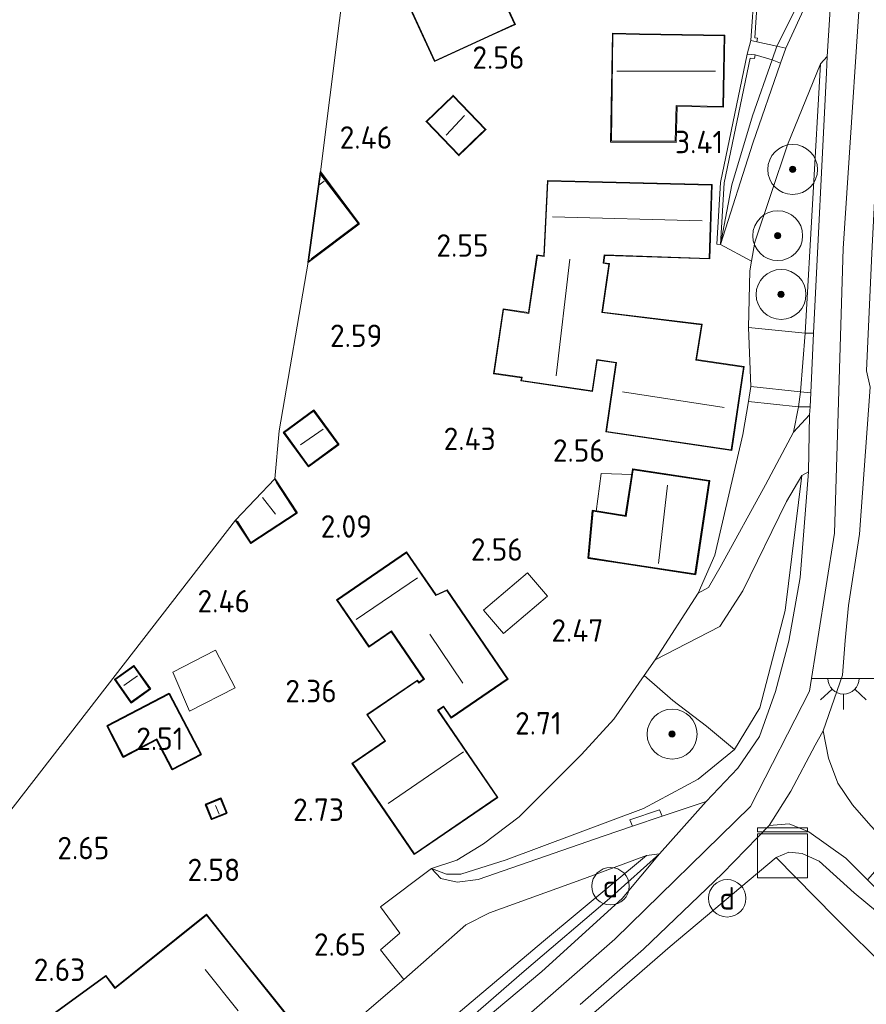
# Model space of a CAD drawing. Extents: x 141961 to 144947, y 416202 to 417778.
# Tile 35 of 122: x 142514 to 142582, y 417341 to 417420. Entities that reach past the tile are written whole.
import ezdxf
from ezdxf.enums import TextEntityAlignment as Align
from ezdxf.lldxf.tags import DXFTag

# ---------------------------------------------------------------- set-up
doc = ezdxf.new("R2010")
doc.units = 0
for name, color, linetype, lineweight in [('B-ME-GR-BOOM-S', 90, 'Continuous', 25), ('B-ME-GR-GRAS-GV', 60, 'Continuous', 13), ('B-ME-GW-TALUD_KRUIN-G', 90, 'Continuous', 18), ('B-ME-GW-TALUD_TEEN-G', 90, 'Continuous', 18), ('B-ME-IE-MEUBILAIR_DIJKPAAL-S', 7, 'Continuous', 25), ('B-ME-IE-MEUBILAIR_WEGMEUBILAIR-S', 7, 'Continuous', 25), ('B-ME-IE-TERREINAFSCHEIDING_KUNSTMATIG_HEKWERK-G', 20, 'IE-TERREINAFSCHEIDING-KUNSTMATIG', 18), ('B-ME-IE-TERREINAFSCHEIDING_KUNSTMATIG_MUUR-GV', 90, 'Continuous', 18), ('B-ME-KG-GRENS_OPNAME-G', 210, 'KG-OPNAME', 18), ('B-ME-KG-KADASTRAAL_DAKRAND-G', 170, 'Continuous', 18), ('B-ME-KG-KADASTRAAL_NOK-G', 10, 'Continuous', 18), ('B-ME-OG-BEBOUWING_BEDRIJVEN-GV', 7, 'Continuous', 18), ('B-ME-OG-BEBOUWING_LUIFEL-GV', 7, 'Continuous', 18), ('B-ME-OG-BEBOUWING_SCHUUR-GV', 7, 'Continuous', 35), ('B-ME-OG-BEBOUWING_TRAP-GV', 7, 'Continuous', 18), ('B-ME-OG-BEBOUWING_WONINGBOUW-GV', 7, 'Continuous', 18), ('B-ME-OG-HOOGTEPUNT-S', 7, 'Continuous', 25), ('B-ME-OG-TERREIN_GROEN_TUIN-GV', 7, 'Continuous', 18), ('B-ME-VH-VERHARDING_ASFALT-GV', 252, 'Continuous', 18), ('B-ME-VH-VERHARDING_BETON-GV', 252, 'Continuous', 18), ('B-ME-VH-VERHARDING_HALFVERHARDING-GV', 252, 'Continuous', 18), ('B-ME-VH-VERHARDING_STRAATBAKSTEEN-GV', 252, 'Continuous', 18), ('B-ME-VH-VERHARDING_TEGEL-GV', 252, 'Continuous', 18), ('B-ME-WH-WINTERBED-G', 150, 'WH-WINTERBED', 18)]:
    doc.layers.add(name, color=color, linetype=linetype, lineweight=lineweight)
doc.styles.add('NLCS-ISO', font='NLCS-ISO.ttf')
doc.styles.add('NLCS-ISO-ANNOTATIVE-T18', font='NLCS-ISO.ttf', dxfattribs={"height": 1.8})
doc.styles.get("Standard").update_dxf_attribs({"font": 'arial.ttf'})
doc.linetypes.add('IE-TERREINAFSCHEIDING-KUNSTMATIG', pattern='A,4,[82,NLCS.SHX,S=0.75,R=90,X=0,Y=0],4,-2', length=10)
tags = doc.linetypes.add('KG-OPNAME', pattern='A,5.5,-2,["O",Standard,S=1.8,R=0,X=-0.5,Y=-0.9],-2,5.5,-2,[5,NLCS.SHX,S=0.75,R=0,X=0,Y=0],-2', length=19).pattern_tags.tags
tags[6] = DXFTag(74, 10)
tags = doc.linetypes.add('WH-WINTERBED', pattern='A,6,-3.5,["WB",Standard,S=1.8,R=0,X=-1.5,Y=-0.9],-3.5,6,-3.5,6,-3.5,6,-3.5,6,-3.5', length=51).pattern_tags.tags
tags[6] = DXFTag(74, 10)

# ---------------------------------------------------------------- blocks, each defined once
blk = doc.blocks.new('SAL-HOOGTELABEL-SO')
at = {"color": 0, "linetype": 'ByBlock', "lineweight": -2, "style": 'NLCS-ISO-ANNOTATIVE-T18'}
blk.add_attdef('HOOGTE', text='', height=1.8, dxfattribs=at).set_placement((2.788, 0), align=Align.RIGHT)
blk = doc.blocks.new('SGR-BOOM_01-SO')
at = {"linetype": 'ByBlock', "lineweight": 18}
h = blk.add_hatch(color=0, dxfattribs=at)
h.dxf.hatch_style = 1
edge = h.paths.add_edge_path()
edge.add_arc((0, 0), 0.25, 0, 360)
at = {"color": 0, "linetype": 'ByBlock', "lineweight": 18}
for radius in [2, 0.25]:
    blk.add_circle((0, 0), radius, dxfattribs=at)
blk = doc.blocks.new('SKL-DATA_KAST-SO')
at = {"color": 0, "linetype": 'ByBlock', "lineweight": 18}
for points in [[(-2, 2), (2, 2), (2, 1.68), (-2, 1.68)], [(-2, 1.52), (2, 1.52), (2, -2), (-2, -2)]]:
    blk.add_lwpolyline(points, close=True, dxfattribs=at)
blk = doc.blocks.new('SIE-DIJKPAAL-SO')
at = {"color": 0, "linetype": 'ByBlock', "lineweight": 18}
blk.add_circle((0, 0), 1.5, dxfattribs=at)
at = {"color": 0, "linetype": 'ByBlock', "lineweight": 18, "style": 'NLCS-ISO'}
blk.add_text('d', height=1.8, dxfattribs=at).set_placement((0, 0), align=Align.MIDDLE_CENTER)
blk = doc.blocks.new('SKL-ET_OV_LICHTPUNT-SO')
at = {"color": 0, "linetype": 'ByBlock', "lineweight": 18}
for points in [[(-1.25, 0), (-2.5, 0)], [(1.25, 0), (2.5, 0)], [(-0.915, -0.851), (-1.831, -1.703)], [(0, -1.25), (0, -2.5)], [(0.915, -0.851), (1.831, -1.703)]]:
    blk.add_lwpolyline(points, dxfattribs=at)
blk.add_lwpolyline([(0, 0), (1.25, 0, -1), (-1.25, 0)], format="xyb", close=True, dxfattribs=at)

msp = doc.modelspace()

# ---------------------------------------------------------------- linework, layer by layer
at = {"layer": 'B-ME-GR-GRAS-GV'}
for points in [[(142577.575, 417421.739, 6.51), (142575.826, 417417.971, 6.16), (142575.109, 417418.137, 6.059), (142577.476, 417422.827, 6.606)], [(142559.359, 417341.32, 6.908), (142564.425, 417345.752, 6.827), (142570.749, 417351.819, 6.852), (142574.498, 417355.671, 6.783), (142576.109, 417355.787, 6.806), (142577.681, 417355.163, 6.653), (142580.648, 417353.029, 6.455), (142582.399, 417351.297, 6.144), (142588.077, 417345.6, 5.485), (142594.62, 417339.32, 4.649)], [(142595.143, 417338.072, 4.41), (142586.939, 417345.606, 5.578), (142581.316, 417350.252, 6.287), (142578.498, 417352.81, 6.701), (142577.159, 417353.412, 6.722), (142576.076, 417353.524, 6.522), (142575.051, 417353.094, 6.526), (142566.561, 417345.972, 6.586), (142557.974, 417338.511, 6.739)]]:
    msp.add_polyline3d(points, dxfattribs=at)
for points in [[(142573.179, 417410.37, 5.058), (142570.605, 417402.243, 3.634), (142571.502, 417407.024, 4.47), (142573.177, 417412.557, 5.347), (142574.734, 417417.037, 6.003), (142575.409, 417416.773, 6.031)], [(142579.099, 417416.027, 6.612), (142578.068, 417395.131, 6.652), (142577.381, 417395.136, 6.522), (142578.605, 417416.709, 6.542), (142579.162, 417417.306, 6.61)], [(142578.605, 417416.709, 6.542), (142577.381, 417395.136, 6.522), (142572.831, 417395.585, 3.73), (142572.948, 417400.134, 3.674), (142573.089, 417400.907, 3.67), (142573.34, 417402.431, 3.847), (142575.966, 417410.235, 5.005)], [(142578.068, 417395.131, 6.652), (142577.832, 417390.345, 6.661), (142577.015, 417390.436, 6.477), (142577.381, 417395.136, 6.522)], [(142577.746, 417388.591, 6.638), (142576.441, 417387.181, 6.61), (142576.852, 417389.223, 6.477), (142577.777, 417389.213, 6.637)], [(142569.442, 417357.584, 6.771), (142565.93, 417356.403, 6.396), (142565.713, 417356.922, 6.396), (142563.327, 417356.109, 6.121), (142563.536, 417355.598, 6.141), (142561.26, 417354.832, 5.898), (142551.167, 417351.326, 4.347), (142549.493, 417351.115, 3.918), (142548.17, 417351.401, 3.677), (142547.432, 417352.217, 3.339), (142548.627, 417351.746, 3.674), (142549.783, 417351.754, 3.906), (142553.413, 417352.899, 4.559), (142564.415, 417357.022, 6.377), (142568.81, 417359.376, 6.439), (142571.724, 417361.741, 6.673), (142573.744, 417365.092, 6.628), (142575.781, 417372.906, 6.611), (142577.127, 417383.72, 6.538), (142577.658, 417384.015, 6.675), (142576.976, 417375.552, 6.683), (142576.074, 417370.425, 6.683), (142575, 417366.391, 6.695), (142573.737, 417362.784, 6.723), (142571.999, 417360.261, 6.743)], [(142573.744, 417365.092, 6.628), (142571.724, 417361.741, 6.673), (142569.474, 417363.609, 5.008), (142566.777, 417365.673, 4.145), (142564.479, 417367.671, 2.82), (142565.366, 417368.942, 2.81), (142567.912, 417370.245, 3.294), (142570.535, 417371.603, 3.628), (142572.382, 417374.462, 4.315), (142575.9, 417381.624, 5.878), (142577.127, 417383.72, 6.538), (142575.781, 417372.906, 6.611)], [(142549.783, 417351.754, 3.906), (142548.627, 417351.746, 3.674), (142547.432, 417352.217, 3.339), (142549.46, 417352.891, 2.983), (142551.595, 417354.198, 2.898), (142554.448, 417356.362, 3.079), (142559.448, 417361.347, 2.935), (142562.042, 417364.181, 2.848), (142564.479, 417367.671, 2.82), (142566.777, 417365.673, 4.145), (142569.474, 417363.609, 5.008), (142571.724, 417361.741, 6.673), (142568.81, 417359.376, 6.439), (142564.415, 417357.022, 6.377), (142553.413, 417352.899, 4.559)], [(142541.903, 417334.139, 6.876), (142532.29, 417326.695, 6.691), (142530.239, 417329.59, 3.587), (142530.746, 417330.188, 3.215), (142538.308, 417337.411, 3.215), (142545.205, 417343.317, 3.796), (142550.179, 417347.692, 4.082), (142552.081, 417348.649, 4.276), (142559.689, 417351.402, 5.436), (142564.664, 417353.245, 6.663), (142556.396, 417346.378, 6.803)], [(142535.886, 417328.313, 6.747), (142532.954, 417325.939, 6.747), (142532.29, 417326.695, 6.691), (142541.903, 417334.139, 6.876), (142556.396, 417346.378, 6.803), (142564.664, 417353.245, 6.663), (142565.709, 417353.392, 6.771), (142561.879, 417349.972, 6.634), (142554.866, 417343.982, 6.734), (142546.461, 417336.685, 6.747), (142540.775, 417332.197, 6.747), (142538.049, 417330.064, 6.747)], [(142564.958, 417328.231, 2.515), (142560.058, 417324.408, 2.585), (142558.004, 417326.4, 3.32), (142553.13, 417332.385, 6.433), (142552.556, 417333.3, 6.558), (142557.974, 417338.511, 6.739), (142566.561, 417345.972, 6.586), (142575.051, 417353.094, 6.526), (142579.761, 417348.318, 4.494), (142584.061, 417344.026, 2.946), (142587.104, 417340.718, 2.371), (142582.984, 417340.318, 2.354), (142579.243, 417338.809, 2.479), (142572.292, 417333.777, 2.479)], [(142609.347, 417320.621, 2.768), (142608.595, 417318.133, 2.061), (142604.105, 417322.842, 1.972), (142599.997, 417327.191, 1.864), (142590.008, 417337.538, 1.828), (142587.104, 417340.718, 2.371), (142584.061, 417344.026, 2.946), (142579.761, 417348.318, 4.494), (142575.051, 417353.094, 6.526), (142576.076, 417353.524, 6.522), (142577.159, 417353.412, 6.722), (142578.498, 417352.81, 6.701), (142581.316, 417350.252, 6.287), (142586.939, 417345.606, 5.578), (142595.143, 417338.072, 4.41), (142602.774, 417330.499, 3.624), (142607.044, 417325.819, 3.209), (142608.958, 417322.636, 2.952)]]:
    msp.add_polyline3d(points, close=True, dxfattribs=at)
at = {"layer": 'B-ME-GW-TALUD_KRUIN-G'}
for points in [[(142570.605, 417402.243, 3.634), (142571.502, 417407.024, 4.47), (142573.177, 417412.557, 5.347), (142574.734, 417417.037, 6.003)], [(142577.381, 417395.136, 6.522), (142578.605, 417416.709, 6.542)], [(142577.015, 417390.436, 6.477), (142577.381, 417395.136, 6.522)], [(142568.803, 417374.272, 3.475), (142569.629, 417374.744, 3.888), (142570.664, 417376.489, 4.426), (142574.21, 417382.97, 5.834), (142576.441, 417387.181, 6.61), (142576.852, 417389.223, 6.477)], [(142547.432, 417352.217, 3.339), (142548.627, 417351.746, 3.674), (142549.783, 417351.754, 3.906), (142553.413, 417352.899, 4.559), (142564.415, 417357.022, 6.377), (142568.81, 417359.376, 6.439), (142571.724, 417361.741, 6.673), (142573.744, 417365.092, 6.628), (142575.781, 417372.906, 6.611), (142577.127, 417383.72, 6.538)], [(142532.29, 417326.695, 6.691), (142541.903, 417334.139, 6.876), (142556.396, 417346.378, 6.803), (142564.664, 417353.245, 6.663)], [(142608.595, 417318.133, 2.061), (142609.347, 417320.621, 2.768), (142608.958, 417322.636, 2.952), (142607.044, 417325.819, 3.209), (142602.774, 417330.499, 3.624), (142595.143, 417338.072, 4.41), (142586.939, 417345.606, 5.578), (142581.316, 417350.252, 6.287), (142578.498, 417352.81, 6.701), (142577.159, 417353.412, 6.722), (142576.076, 417353.524, 6.522), (142575.051, 417353.094, 6.526)]]:
    msp.add_polyline3d(points, dxfattribs=at)
at = {"layer": 'B-ME-GW-TALUD_TEEN-G'}
for points in [[(142578.605, 417416.709, 6.542), (142575.966, 417410.235, 5.005), (142573.34, 417402.431, 3.847), (142573.089, 417400.907, 3.67)], [(142573.018, 417390.842, 3.555), (142572.831, 417395.585, 3.73), (142572.948, 417400.134, 3.674), (142573.089, 417400.907, 3.67)], [(142568.803, 417374.272, 3.475), (142570.155, 417377.341, 3.763), (142572.382, 417387.011, 3.631), (142572.85, 417389.661, 3.623)], [(142577.127, 417383.72, 6.538), (142575.9, 417381.624, 5.878), (142572.382, 417374.462, 4.315), (142570.535, 417371.603, 3.628), (142567.912, 417370.245, 3.294), (142565.366, 417368.942, 2.81)], [(142565.366, 417368.942, 2.81), (142564.479, 417367.671, 2.82), (142562.042, 417364.181, 2.848), (142559.448, 417361.347, 2.935), (142554.448, 417356.362, 3.079), (142551.595, 417354.198, 2.898), (142549.46, 417352.891, 2.983), (142547.432, 417352.217, 3.339)], [(142564.664, 417353.245, 6.663), (142559.689, 417351.402, 5.436), (142552.081, 417348.649, 4.276), (142550.179, 417347.692, 4.082), (142545.205, 417343.317, 3.796), (142538.308, 417337.411, 3.215)]]:
    msp.add_polyline3d(points, dxfattribs=at)
at = {"layer": 'B-ME-IE-TERREINAFSCHEIDING_KUNSTMATIG_HEKWERK-G'}
for points in [[(142575.109, 417418.137, 6.059), (142577.476, 417422.827, 6.606), (142578.452, 417429.922, 6.546), (142574.818, 417445.368, 3.892)], [(142579.099, 417416.027, 6.612), (142578.068, 417395.131, 6.652), (142577.381, 417395.136, 6.522), (142572.831, 417395.585, 3.73)], [(142564.479, 417367.671, 2.82), (142566.777, 417365.673, 4.145), (142569.474, 417363.609, 5.008), (142571.724, 417361.741, 6.673)], [(142543.794, 417324.299, 6.562), (142553.13, 417332.385, 6.433), (142552.556, 417333.3, 6.558), (142557.974, 417338.511, 6.739), (142566.561, 417345.972, 6.586), (142575.051, 417353.094, 6.526)], [(142575.051, 417353.094, 6.526), (142579.761, 417348.318, 4.494), (142584.061, 417344.026, 2.946), (142587.104, 417340.718, 2.371)]]:
    msp.add_polyline3d(points, dxfattribs=at)
at = {"layer": 'B-ME-IE-TERREINAFSCHEIDING_KUNSTMATIG_MUUR-GV'}
for points in [[(142573.578, 417418.766, 4.575), (142573.513, 417418.473, 4.611), (142573.042, 417418.577, 3.593), (142573.313, 417422.793, 3.593), (142574.082, 417422.807, 4.575), (142574.087, 417422.507, 4.575), (142573.595, 417422.498, 4.575), (142573.358, 417418.814, 4.575)], [(142573.368, 417417.434, 4.611), (142573.338, 417417.135, 4.611), (142572.988, 417417.171, 4.611), (142570.898, 417407.173, 4.201), (142570.605, 417402.243, 3.634), (142570.306, 417402.261, 3.521), (142570.6, 417407.213, 3.545), (142572.75, 417417.496, 3.593)]]:
    msp.add_polyline3d(points, close=True, dxfattribs=at)
at = {"layer": 'B-ME-KG-GRENS_OPNAME-G'}
msp.add_polyline3d([(142542.316, 417438.313, 3.328), (142538.514, 417408.059, 2.99), (142537.536, 417400.816, 2.99), (142535.212, 417387.307, 2.556), (142534.863, 417383.448, 2.451), (142531.716, 417380.148, 2.451), (142507.965, 417349.546, 2.68), (142506.67, 417348.031, 3.384), (142500.265, 417339.57, 3.42), (142491.197, 417334.147, 3.42), (142492.659, 417330.164, 3.485), (142479.246, 417314.138, 3.803), (142473.699, 417308.935, 3.803), (142467.351, 417307.917, 3.815), (142469.217, 417300.938, 3.815), (142464.567, 417295.192, 3.815), (142460.165, 417290.254, 3.815), (142456.596, 417285.813, 4.303)], dxfattribs=at)
at = {"layer": 'B-ME-KG-KADASTRAAL_DAKRAND-G'}
for points in [[(142547.699, 417416.964, 5.255), (142544.955, 417422.928, 5.255), (142551.34, 417425.866, 5.255), (142554.084, 417419.902, 5.255), (142552.299, 417419.08, 5.255)], [(142570.784, 417413.298, 5.729), (142567.054, 417413.38, 5.835), (142566.967, 417410.513, 5.785), (142561.854, 417410.507, 5.823), (142561.978, 417419.116, 5.729), (142564.096, 417419.078, 5.729), (142570.886, 417418.956, 5.729)], [(142549.625, 417409.435, 4.35), (142547.058, 417412.097, 4.35), (142549.153, 417414.117, 4.35), (142551.72, 417411.455, 4.35), (142550.769, 417410.538, 4.354)], [(142569.694, 417401.125, 5.958), (142561.28, 417401.414, 5.939), (142561.197, 417400.726, 5.989), (142561.652, 417400.66, 5.939), (142561.083, 417396.777, 5.945), (142569.067, 417395.808, 5.87), (142568.628, 417392.967, 6.801), (142572.433, 417392.41, 6.739), (142571.463, 417385.787, 6.814), (142561.451, 417387.254, 6.845), (142562.267, 417392.783, 7.645), (142560.67, 417393.017, 5.97), (142560.304, 417390.515, 5.964), (142554.652, 417391.343, 5.814), (142554.688, 417391.587, 5.82), (142552.458, 417391.913, 5.295), (142553.205, 417397.012, 5.176), (142555.242, 417396.714, 5.72), (142555.922, 417401.355, 5.783), (142556.47, 417401.274, 6.095), (142556.767, 417407.312, 5.82), (142569.888, 417406.996, 5.883)], [(142537.976, 417388.875, 4.748), (142535.63, 417387.154, 4.748), (142537.576, 417384.5, 4.748), (142539.096, 417385.615, 4.748), (142539.923, 417386.221, 4.748)], [(142568.541, 417375.846, 5.363), (142562.726, 417376.728, 5.363), (142560.041, 417377.135, 4.354), (142560.39, 417380.855, 4.354), (142563.036, 417380.429, 5.363), (142563.604, 417384.173, 5.363), (142569.664, 417383.254, 5.363), (142569.342, 417381.124, 5.363)], [(142547.766, 417374.089, 6.201), (142548.657, 417374.498, 5.651), (142553.505, 417367.415, 5.595), (142549.009, 417364.337, 5.67), (142548.4, 417365.23, 5.82), (142547.914, 417364.897, 5.664), (142552.683, 417357.93, 5.67), (142546.06, 417353.398, 5.733), (142541.117, 417360.62, 5.689), (142543.749, 417362.421, 5.714), (142542.304, 417364.533, 5.72), (142546.279, 417367.254, 5.72), (142546.405, 417367.07, 5.733), (142546.86, 417367.382, 5.72), (142544.209, 417371.254, 5.67), (142542.419, 417370.029, 5.045), (142539.882, 417373.736, 4.889), (142545.422, 417377.528, 4.839)], [(142523.357, 417365.575, 4.662), (142522.093, 417367.359, 4.712), (142523.558, 417368.398, 4.712), (142524.823, 417366.614, 4.737)], [(142526.663, 417360.205, 4.99), (142525.405, 417362.608, 4.896), (142522.738, 417361.211, 4.784), (142521.479, 417363.615, 4.878), (142526.384, 417366.183, 4.878), (142528.9, 417361.376, 4.896)], [(142529.813, 417356.225, 3.925), (142529.375, 417357.321, 3.925), (142530.517, 417357.778, 3.925), (142530.956, 417356.682, 3.925)], [(142529.378, 417348.471, 5.218), (142524.549, 417344.6, 5.218), (142522.041, 417342.602, 5.218), (142521.301, 417343.571, 5.102), (142514.927, 417338.922, 5.102), (142518.922, 417333.64, 5.77), (142523.116, 417336.96, 5.77), (142524.719, 417338.281, 6.035), (142527.519, 417334.842, 6.111), (142527.259, 417334.617, 6.111), (142530.751, 417330.262, 6.111), (142538.24, 417337.415, 6.111), (142534.503, 417342.077, 6.115), (142531.6, 417345.696, 5.42)]]:
    msp.add_polyline3d(points, close=True, dxfattribs=at)
for points in [[(142538.556, 417407.818, 5.548), (142541.559, 417403.914, 5.548), (142537.789, 417401.084, 5.074)], [(142534.964, 417383.193, 5.074), (142536.578, 417380.726, 5.074), (142532.943, 417378.357, 5.074), (142531.858, 417380.054, 5.074)]]:
    msp.add_polyline3d(points, dxfattribs=at)
at = {"layer": 'B-ME-KG-KADASTRAAL_NOK-G'}
for points in [[(142562.297, 417416.117, 8.569), (142570.211, 417416.135, 8.569)], [(142548.606, 417410.991, 4.852), (142550.084, 417412.57, 4.852)], [(142538.809, 417407.324, 8.111), (142538.399, 417407.002, 8.111)], [(142557.129, 417404.466, 9.362), (142569.131, 417404.144, 9.358)], [(142558.523, 417401.065, 8.963), (142557.411, 417391.717, 8.963)], [(142562.74, 417390.416, 10.271), (142570.9, 417389.166, 10.271)], [(142536.934, 417386.171, 5.436), (142538.73, 417387.418, 5.436)], [(142565.625, 417376.667, 8.461), (142566.337, 417382.951, 8.461)], [(142534.91, 417380.619, 6.445), (142533.888, 417381.959, 6.445)], [(142541.388, 417372.18, 5.495), (142546.292, 417375.508, 5.508)], [(142549.949, 417367.057, 6.457), (142547.281, 417370.997, 6.457)], [(142522.76, 417366.869, 4.937), (142523.864, 417367.644, 4.937)], [(142550.004, 417361.552, 10.246), (142543.945, 417357.417, 10.246)], [(142530.412, 417356.568, 4.725), (142530.108, 417357.273, 4.725)], [(142531.931, 417340.809, 6.683), (142529.283, 417344.116, 6.683)]]:
    msp.add_polyline3d(points, dxfattribs=at)
at = {"layer": 'B-ME-OG-BEBOUWING_BEDRIJVEN-GV'}
msp.add_polyline3d([(142552.32, 417419.035, 2.648), (142547.674, 417416.898, 2.648), (142544.889, 417422.953, 2.648), (142551.365, 417425.932, 2.648), (142554.15, 417419.877, 2.648)], close=True, dxfattribs=at)
at = {"layer": 'B-ME-OG-BEBOUWING_LUIFEL-GV'}
for points in [[(142563.527, 417383.798, 4.825), (142563.019, 417380.452, 4.825), (142560.622, 417380.838, 4.362), (142561.03, 417383.881, 4.362)], [(142556.731, 417374.056, 4.559), (142553.202, 417371.046, 4.465), (142551.606, 417372.917, 4.409), (142555.135, 417375.927, 4.484)], [(142531.682, 417366.698, 4.821), (142528.02, 417364.814, 4.69), (142526.695, 417367.958, 4.952), (142530.114, 417369.728, 4.952)]]:
    msp.add_polyline3d(points, close=True, dxfattribs=at)
at = {"layer": 'B-ME-OG-BEBOUWING_SCHUUR-GV'}
for points in [[(142550.804, 417410.502, 2.749), (142549.624, 417409.364, 2.749), (142546.987, 417412.098, 2.749), (142549.154, 417414.188, 2.749), (142551.791, 417411.454, 2.749)], [(142541.629, 417403.904, 2.99), (142537.536, 417400.816, 2.99), (142538.514, 417408.059, 2.99)], [(142539.993, 417386.21, 2.451), (142537.565, 417384.43, 2.451), (142535.56, 417387.165, 2.451), (142537.987, 417388.945, 2.451)], [(142569.391, 417381.117, 2.873), (142568.583, 417375.789, 2.873), (142562.719, 417376.679, 2.873), (142559.987, 417377.093, 2.873), (142560.345, 417380.913, 2.873), (142562.994, 417380.486, 2.873), (142563.562, 417384.23, 2.873), (142569.721, 417383.296, 2.873)], [(142536.647, 417380.711, 2.451), (142532.928, 417378.288, 2.451), (142531.716, 417380.148, 2.451), (142534.863, 417383.448, 2.451)], [(142524.892, 417366.602, 2.725), (142523.346, 417365.506, 2.725), (142522.023, 417367.371, 2.725), (142523.57, 417368.468, 2.725)], [(142526.405, 417366.25, 2.646), (142528.968, 417361.355, 2.646), (142526.642, 417360.137, 2.646), (142525.384, 417362.54, 2.646), (142522.717, 417361.144, 2.646), (142521.412, 417363.636, 2.646)], [(142531.021, 417356.654, 2.587), (142529.785, 417356.16, 2.587), (142529.31, 417357.349, 2.587), (142530.545, 417357.843, 2.587)]]:
    msp.add_polyline3d(points, close=True, dxfattribs=at)
at = {"layer": 'B-ME-OG-BEBOUWING_TRAP-GV'}
for points in [[(142575.109, 417418.137, 6.059), (142574.734, 417417.037, 6.003), (142573.368, 417417.434, 4.611), (142572.75, 417417.496, 3.593), (142573.042, 417418.577, 3.593), (142573.513, 417418.473, 4.611)], [(142577.015, 417390.436, 6.477), (142576.852, 417389.223, 6.477), (142572.85, 417389.661, 3.623), (142573.018, 417390.842, 3.555)]]:
    msp.add_polyline3d(points, close=True, dxfattribs=at)
at = {"layer": 'B-ME-OG-BEBOUWING_WONINGBOUW-GV'}
for points in [[(142570.937, 417419.005, 3.235), (142570.833, 417413.247, 3.235), (142567.127, 417413.308, 3.235), (142567.055, 417410.42, 3.235), (142561.774, 417410.43, 3.235), (142561.929, 417419.167, 3.235), (142564.097, 417419.128, 3.235)], [(142569.939, 417407.045, 3.464), (142569.742, 417401.074, 3.295), (142561.324, 417401.363, 3.295), (142561.253, 417400.769, 3.295), (142561.708, 417400.702, 3.183), (142561.14, 417396.821, 3.201), (142569.124, 417395.851, 3.295), (142568.686, 417393.01, 3.295), (142572.489, 417392.452, 3.295), (142571.506, 417385.73, 3.295), (142561.395, 417387.212, 3.295), (142562.205, 417392.742, 3.295), (142560.713, 417392.961, 3.295), (142560.346, 417390.458, 3.295), (142554.595, 417391.301, 3.295), (142554.631, 417391.544, 3.295), (142552.401, 417391.871, 3.295), (142553.163, 417397.069, 2.983), (142555.2, 417396.771, 3.083), (142555.88, 417401.411, 3.014), (142556.423, 417401.332, 3.076), (142556.719, 417407.363, 3.345)], [(142545.435, 417377.598, 2.339), (142547.792, 417374.155, 2.364), (142548.674, 417374.561, 2.364), (142553.575, 417367.402, 2.889), (142548.996, 417364.268, 2.889), (142548.386, 417365.159, 2.889), (142547.984, 417364.884, 2.889), (142552.752, 417357.917, 2.889), (142546.047, 417353.328, 2.889), (142541.048, 417360.633, 2.889), (142543.68, 417362.434, 2.889), (142542.235, 417364.546, 2.889), (142546.292, 417367.323, 2.889), (142546.418, 417367.14, 2.889), (142546.791, 417367.395, 2.889), (142544.196, 417371.185, 2.595), (142542.406, 417369.96, 2.458), (142539.812, 417373.749, 2.351)], [(142531.639, 417345.727, 3.215), (142534.542, 417342.108, 3.215), (142538.308, 417337.411, 3.215), (142530.746, 417330.188, 3.215), (142530.086, 417331.011, 3.215), (142527.19, 417334.623, 3.215), (142527.45, 417334.848, 3.215), (142524.712, 417338.21, 3.215), (142523.148, 417336.921, 3.215), (142518.908, 417333.525, 3.215), (142514.846, 417338.94, 3.215), (142521.311, 417343.641, 3.215), (142522.055, 417342.663, 3.215), (142524.518, 417344.639, 3.215), (142529.386, 417348.541, 3.215)]]:
    msp.add_polyline3d(points, close=True, dxfattribs=at)
at = {"layer": 'B-ME-OG-TERREIN_GROEN_TUIN-GV'}
for points in [[(142577.476, 417422.827, 6.606), (142575.109, 417418.137, 6.059), (142573.513, 417418.473, 4.611), (142573.578, 417418.766, 4.575), (142573.358, 417418.814, 4.575), (142573.595, 417422.498, 4.575), (142574.087, 417422.507, 4.575), (142574.082, 417422.807, 4.575), (142573.313, 417422.793, 3.593), (142574.097, 417435.134, 3.601), (142574.818, 417445.368, 3.892), (142578.452, 417429.922, 6.546)], [(142554.15, 417419.877, 2.648), (142551.365, 417425.932, 2.648), (142544.889, 417422.953, 2.648), (142547.674, 417416.898, 2.648), (142552.32, 417419.035, 2.648)], [(142561.929, 417419.167, 3.235), (142561.774, 417410.43, 3.235), (142567.055, 417410.42, 3.235), (142567.127, 417413.308, 3.235), (142570.833, 417413.247, 3.235), (142570.937, 417419.005, 3.235), (142564.097, 417419.128, 3.235)], [(142573.368, 417417.434, 4.611), (142574.734, 417417.037, 6.003), (142573.177, 417412.557, 5.347), (142571.502, 417407.024, 4.47), (142570.605, 417402.243, 3.634), (142570.898, 417407.173, 4.201), (142572.988, 417417.171, 4.611), (142573.338, 417417.135, 4.611)], [(142551.791, 417411.454, 2.749), (142549.154, 417414.188, 2.749), (142546.987, 417412.098, 2.749), (142549.624, 417409.364, 2.749), (142550.804, 417410.502, 2.749)], [(142556.719, 417407.363, 3.345), (142556.423, 417401.332, 3.076), (142555.88, 417401.411, 3.014), (142555.2, 417396.771, 3.083), (142553.163, 417397.069, 2.983), (142552.401, 417391.871, 3.295), (142554.631, 417391.544, 3.295), (142554.595, 417391.301, 3.295), (142560.346, 417390.458, 3.295), (142560.713, 417392.961, 3.295), (142562.205, 417392.742, 3.295), (142561.395, 417387.212, 3.295), (142571.506, 417385.73, 3.295), (142572.489, 417392.452, 3.295), (142568.686, 417393.01, 3.295), (142569.124, 417395.851, 3.295), (142561.14, 417396.821, 3.201), (142561.708, 417400.702, 3.183), (142561.253, 417400.769, 3.295), (142561.324, 417401.363, 3.295), (142569.742, 417401.074, 3.295), (142569.939, 417407.045, 3.464)], [(142577.381, 417395.136, 6.522), (142577.015, 417390.436, 6.477), (142573.018, 417390.842, 3.555), (142572.831, 417395.585, 3.73)], [(142569.629, 417374.744, 3.888), (142568.803, 417374.272, 3.475), (142570.155, 417377.341, 3.763), (142572.382, 417387.011, 3.631), (142572.85, 417389.661, 3.623), (142576.852, 417389.223, 6.477), (142576.441, 417387.181, 6.61), (142574.21, 417382.97, 5.834), (142570.664, 417376.489, 4.426)], [(142539.993, 417386.21, 2.451), (142537.987, 417388.945, 2.451), (142535.56, 417387.165, 2.451), (142537.565, 417384.43, 2.451)], [(142563.562, 417384.23, 2.873), (142562.994, 417380.486, 2.873), (142560.345, 417380.913, 2.873), (142559.987, 417377.093, 2.873), (142562.719, 417376.679, 2.873), (142568.583, 417375.789, 2.873), (142569.391, 417381.117, 2.873), (142569.721, 417383.296, 2.873)], [(142547.792, 417374.155, 2.364), (142545.435, 417377.598, 2.339), (142539.812, 417373.749, 2.351), (142542.406, 417369.96, 2.458), (142544.196, 417371.185, 2.595), (142546.791, 417367.395, 2.889), (142546.418, 417367.14, 2.889), (142546.292, 417367.323, 2.889), (142542.235, 417364.546, 2.889), (142543.68, 417362.434, 2.889), (142541.048, 417360.633, 2.889), (142546.047, 417353.328, 2.889), (142552.752, 417357.917, 2.889), (142547.984, 417364.884, 2.889), (142548.386, 417365.159, 2.889), (142548.996, 417364.268, 2.889), (142553.575, 417367.402, 2.889), (142548.674, 417374.561, 2.364)], [(142523.346, 417365.506, 2.725), (142524.892, 417366.602, 2.725), (142523.57, 417368.468, 2.725), (142522.023, 417367.371, 2.725)], [(142528.968, 417361.355, 2.646), (142526.405, 417366.25, 2.646), (142521.412, 417363.636, 2.646), (142522.717, 417361.144, 2.646), (142525.384, 417362.54, 2.646), (142526.642, 417360.137, 2.646)], [(142531.021, 417356.654, 2.587), (142530.545, 417357.843, 2.587), (142529.31, 417357.349, 2.587), (142529.785, 417356.16, 2.587)]]:
    msp.add_polyline3d(points, close=True, dxfattribs=at)
for points in [[(142500.265, 417339.57, 3.42), (142506.67, 417348.031, 3.384), (142507.965, 417349.546, 2.68), (142531.716, 417380.148, 2.451), (142532.928, 417378.288, 2.451), (142536.647, 417380.711, 2.451), (142534.863, 417383.448, 2.451), (142535.212, 417387.307, 2.556), (142537.536, 417400.816, 2.99), (142541.629, 417403.904, 2.99), (142538.514, 417408.059, 2.99), (142542.316, 417438.313, 3.328)], [(142573.313, 417422.793, 3.593), (142573.042, 417418.577, 3.593), (142572.75, 417417.496, 3.593), (142570.6, 417407.213, 3.545), (142570.306, 417402.261, 3.521), (142570.605, 417402.243, 3.634), (142573.089, 417400.907, 3.67), (142572.948, 417400.134, 3.674), (142572.831, 417395.585, 3.73), (142573.018, 417390.842, 3.555), (142572.85, 417389.661, 3.623), (142572.382, 417387.011, 3.631), (142570.155, 417377.341, 3.763), (142568.803, 417374.272, 3.475), (142565.366, 417368.942, 2.81), (142564.479, 417367.671, 2.82), (142562.042, 417364.181, 2.848), (142559.448, 417361.347, 2.935), (142554.448, 417356.362, 3.079), (142551.595, 417354.198, 2.898), (142549.46, 417352.891, 2.983), (142547.432, 417352.217, 3.339), (142543.334, 417349.148, 3.219), (142544.883, 417347.038, 3.714), (142543.326, 417345.69, 3.67), (142545.205, 417343.317, 3.796), (142538.308, 417337.411, 3.215), (142534.542, 417342.108, 3.215), (142531.639, 417345.727, 3.215), (142529.386, 417348.541, 3.215), (142524.518, 417344.639, 3.215), (142522.055, 417342.663, 3.215), (142521.311, 417343.641, 3.215), (142514.846, 417338.94, 3.215)], [(142582.666, 417355.645, 6.505), (142581.172, 417357.315, 6.605), (142580.012, 417359.058, 6.68), (142579.269, 417361.054, 6.73), (142578.828, 417363.249, 6.755), (142580.386, 417367.706, 6.739), (142580.605, 417370.495, 6.727), (142580.868, 417373.302, 6.748), (142581.74, 417379.025, 6.713), (142582.596, 417390.798, 6.745)]]:
    msp.add_polyline3d(points, dxfattribs=at)
at = {"layer": 'B-ME-VH-VERHARDING_ASFALT-GV'}
for points in [[(142547.864, 417336.911, 6.868), (142556.283, 417343.967, 6.856), (142562.709, 417349.802, 6.746), (142565.709, 417353.392, 6.771), (142569.442, 417357.584, 6.771), (142571.999, 417360.261, 6.743), (142573.737, 417362.784, 6.723), (142575, 417366.391, 6.695), (142576.074, 417370.425, 6.683), (142576.976, 417375.552, 6.683), (142577.658, 417384.015, 6.675), (142577.746, 417388.591, 6.638), (142577.777, 417389.213, 6.637), (142577.832, 417390.345, 6.661), (142578.068, 417395.131, 6.652), (142579.099, 417416.027, 6.612), (142579.162, 417417.306, 6.61), (142579.667, 417425.333, 6.658)], [(142584.024, 417420.844, 6.699), (142583.618, 417420.087, 6.699), (142583.34, 417413.527, 6.699), (142582.729, 417401.536, 6.747), (142582.295, 417392.098, 6.714), (142582.596, 417390.798, 6.745), (142581.74, 417379.025, 6.713), (142580.868, 417373.302, 6.748), (142580.605, 417370.495, 6.727), (142580.386, 417367.706, 6.739), (142578.828, 417363.249, 6.755), (142578.18, 417362.087, 6.743), (142576.227, 417358.424, 6.767), (142574.498, 417355.671, 6.783), (142570.749, 417351.819, 6.852), (142564.425, 417345.752, 6.827), (142559.359, 417341.32, 6.908)]]:
    msp.add_polyline3d(points, dxfattribs=at)
at = {"layer": 'B-ME-VH-VERHARDING_BETON-GV'}
msp.add_polyline3d([(142575.826, 417417.971, 6.16), (142575.409, 417416.773, 6.031), (142574.734, 417417.037, 6.003), (142575.109, 417418.137, 6.059)], close=True, dxfattribs=at)
at = {"layer": 'B-ME-VH-VERHARDING_HALFVERHARDING-GV'}
msp.add_polyline3d([(142540.86, 417330.874, 6.772), (142536.778, 417327.398, 6.802), (142535.886, 417328.313, 6.747), (142538.049, 417330.064, 6.747), (142540.775, 417332.197, 6.747), (142546.461, 417336.685, 6.747), (142554.866, 417343.982, 6.734), (142561.879, 417349.972, 6.634), (142565.709, 417353.392, 6.771), (142562.709, 417349.802, 6.746), (142556.283, 417343.967, 6.856), (142547.864, 417336.911, 6.868)], close=True, dxfattribs=at)
at = {"layer": 'B-ME-VH-VERHARDING_STRAATBAKSTEEN-GV'}
for points in [[(142573.34, 417402.431, 3.847), (142573.089, 417400.907, 3.67), (142570.605, 417402.243, 3.634), (142573.179, 417410.37, 5.058), (142575.409, 417416.773, 6.031), (142575.826, 417417.971, 6.16), (142577.575, 417421.739, 6.51), (142579.667, 417425.333, 6.658), (142579.162, 417417.306, 6.61), (142578.605, 417416.709, 6.542), (142575.966, 417410.235, 5.005)], [(142577.832, 417390.345, 6.661), (142577.777, 417389.213, 6.637), (142576.852, 417389.223, 6.477), (142577.015, 417390.436, 6.477)], [(142567.912, 417370.245, 3.294), (142565.366, 417368.942, 2.81), (142568.803, 417374.272, 3.475), (142569.629, 417374.744, 3.888), (142570.664, 417376.489, 4.426), (142574.21, 417382.97, 5.834), (142576.441, 417387.181, 6.61), (142577.746, 417388.591, 6.638), (142577.658, 417384.015, 6.675), (142577.127, 417383.72, 6.538), (142575.9, 417381.624, 5.878), (142572.382, 417374.462, 4.315), (142570.535, 417371.603, 3.628)], [(142581.172, 417357.315, 6.605), (142582.666, 417355.645, 6.505), (142584.483, 417353.687, 6.325), (142582.399, 417351.297, 6.144), (142580.648, 417353.029, 6.455), (142577.681, 417355.163, 6.653), (142576.109, 417355.787, 6.806), (142574.498, 417355.671, 6.783), (142576.227, 417358.424, 6.767), (142578.18, 417362.087, 6.743), (142578.828, 417363.249, 6.755), (142579.269, 417361.054, 6.73), (142580.012, 417359.058, 6.68)], [(142559.689, 417351.402, 5.436), (142552.081, 417348.649, 4.276), (142550.179, 417347.692, 4.082), (142545.205, 417343.317, 3.796), (142543.326, 417345.69, 3.67), (142544.883, 417347.038, 3.714), (142543.334, 417349.148, 3.219), (142547.432, 417352.217, 3.339), (142548.17, 417351.401, 3.677), (142549.493, 417351.115, 3.918), (142551.167, 417351.326, 4.347), (142561.26, 417354.832, 5.898), (142563.536, 417355.598, 6.141), (142565.93, 417356.403, 6.396), (142569.442, 417357.584, 6.771), (142565.709, 417353.392, 6.771), (142564.664, 417353.245, 6.663)]]:
    msp.add_polyline3d(points, close=True, dxfattribs=at)
at = {"layer": 'B-ME-VH-VERHARDING_TEGEL-GV'}
msp.add_polyline3d([(142565.93, 417356.403, 6.396), (142563.536, 417355.598, 6.141), (142563.327, 417356.109, 6.121), (142565.713, 417356.922, 6.396)], close=True, dxfattribs=at)
at = {"layer": 'B-ME-WH-WINTERBED-G'}
msp.add_polyline3d([(142582.182, 417428.247, 6.661), (142580.448, 417401.927, 6.823), (142579.732, 417379.09, 6.602), (142577.743, 417366.423, 6.707), (142572.996, 417357.188, 6.844), (142562.128, 417346.54, 6.844), (142550.939, 417336.729, 6.889), (142538.822, 417326.304, 6.814), (142527.985, 417316.377, 6.819), (142519.292, 417307.482, 6.852), (142510.737, 417297.143, 6.908), (142503.419, 417285.915, 6.892), (142496.843, 417274.096, 6.852), (142490.689, 417263.48, 7.012), (142482.052, 417251.72, 7.069), (142472.356, 417242.113, 7.246), (142462.455, 417234.989, 7.322), (142457.841, 417231.854, 7.347)], dxfattribs=at)

# ---------------------------------------------------------------- block references
at = {"layer": 'B-ME-GR-BOOM-S'}
for p in [(142576.385, 417408.255, 5.843), (142575.186, 417402.942, 5.168), (142575.454, 417398.234, 4.968), (142566.715, 417362.986, 4.845)]:
    msp.add_blockref('SGR-BOOM_01-SO', p, dxfattribs=at)
at = {"layer": 'B-ME-IE-MEUBILAIR_DIJKPAAL-S'}
for p in [(142561.782, 417350.792, 7.419), (142571.136, 417349.822, 6.882)]:
    msp.add_blockref('SIE-DIJKPAAL-SO', p, dxfattribs=at)
at = {"layer": 'B-ME-IE-MEUBILAIR_WEGMEUBILAIR-S'}
for name, p in [('SKL-ET_OV_LICHTPUNT-SO', (142580.458, 417367.448, 6.711)), ('SKL-DATA_KAST-SO', (142575.57, 417353.46, 7.531))]:
    msp.add_blockref(name, p, dxfattribs=at)
at = {"layer": 'B-ME-OG-HOOGTEPUNT-S'}
for p, values in [((142552.089, 417416.322, 2.562), {'HOOGTE': '2.56'}), ((142541.488, 417409.914, 2.459), {'HOOGTE': '2.46'}), ((142568.027, 417409.548, 3.412), {'HOOGTE': '3.41'}), ((142549.211, 417401.257, 2.55), {'HOOGTE': '2.55'}), ((142540.693, 417394.02, 2.587), {'HOOGTE': '2.59'}), ((142549.789, 417385.756, 2.425), {'HOOGTE': '2.43'}), ((142558.54, 417384.821, 2.562), {'HOOGTE': '2.56'}), ((142539.869, 417378.735, 2.087), {'HOOGTE': '2.09'}), ((142551.961, 417376.887, 2.562), {'HOOGTE': '2.56'}), ((142530.087, 417372.74, 2.462), {'HOOGTE': '2.46'}), ((142558.42, 417370.394, 2.471), {'HOOGTE': '2.47'}), ((142537.045, 417365.533, 2.362), {'HOOGTE': '2.36'}), ((142555.08, 417362.952, 2.712), {'HOOGTE': '2.71'}), ((142524.751, 417361.716, 2.507), {'HOOGTE': '2.51'}), ((142537.625, 417356.026, 2.725), {'HOOGTE': '2.73'}), ((142518.807, 417352.952, 2.65), {'HOOGTE': '2.65'}), ((142529.3, 417351.198, 2.575), {'HOOGTE': '2.58'}), ((142539.382, 417345.221, 2.652), {'HOOGTE': '2.65'}), ((142516.876, 417343.195, 2.625), {'HOOGTE': '2.63'})]:
    msp.add_blockref('SAL-HOOGTELABEL-SO', p, dxfattribs=at).add_auto_attribs(values)

doc.saveas('drawing.dxf')
